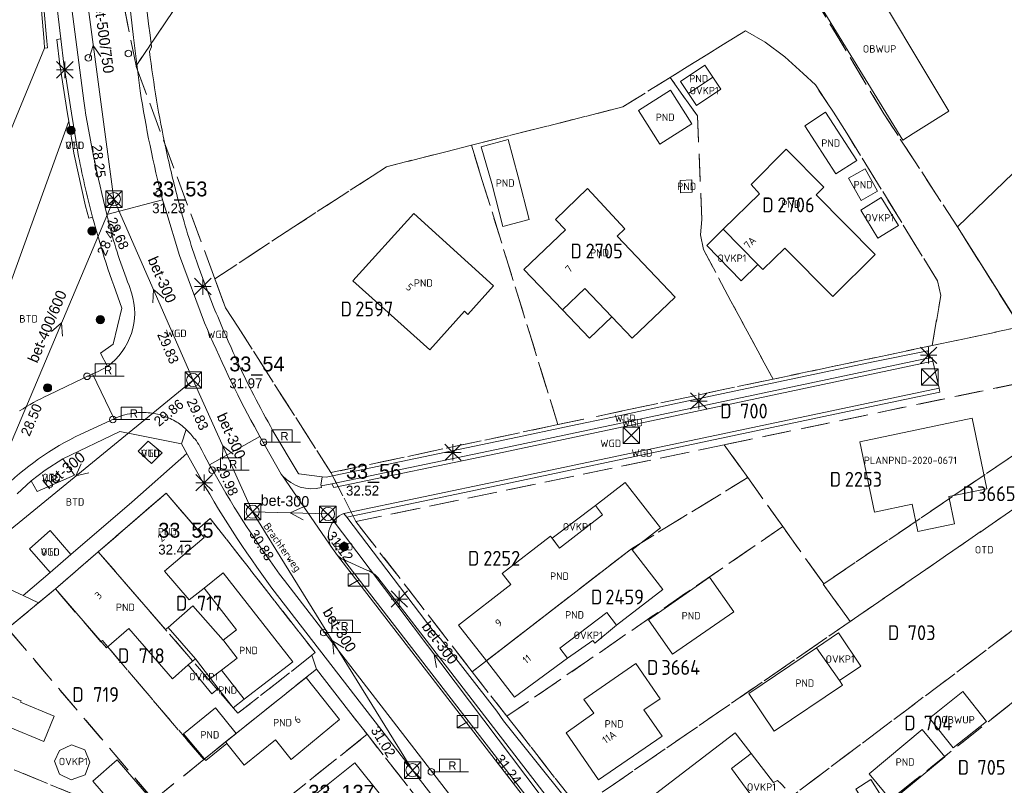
# Model space of a CAD drawing. Header units: metres. Extents: x 207644 to 210135, y 370459 to 373417.
# Tile 141 of 256: x 208324 to 208443, y 372173 to 372265. Entities that reach past the tile are written whole.
import ezdxf
from ezdxf.enums import TextEntityAlignment as Align

# ---------------------------------------------------------------- set-up
doc = ezdxf.new("R2010")
doc.units = ezdxf.units.M
doc.linetypes.add('HIDDEN2', pattern=[4.7625, 3.175, -1.5875])
for name, color, linetype in [('BTD', 7, 'Continuous'), ('combi_kolk', 7, 'Continuous'), ('CON_BxH300x300mm', 7, 'Continuous'), ('CON_BxH400x600mm', 7, 'Continuous'), ('CON_BxH500x750mm', 7, 'Continuous'), ('DMM_BxH300x300mm', 7, 'Continuous'), ('DMM_BxH400x600mm', 7, 'Continuous'), ('DMM_BxH500x750mm', 7, 'Continuous'), ('GB', 1, 'Continuous'), ('GB07', 1, 'Continuous'), ('GB11', 1, 'Continuous'), ('INV_BxH300x300mm', 7, 'Continuous'), ('INV_BxH400x600mm', 7, 'Continuous'), ('INV_BxH500x750mm', 7, 'Continuous'), ('KAD_Niet_vastgesteld_Perceel', 30, 'Continuous'), ('KAD_perceelnummer', 212, 'Continuous'), ('KAD_sectie', 212, 'Continuous'), ('KAD_Vastgesteld_Perceel', 212, 'Continuous'), ('NAR', 7, 'Continuous'), ('NLV_inspectieput', 7, 'Continuous'), ('NNR_inspectieput', 7, 'Continuous'), ('NOD_inspectieput', 7, 'Continuous'), ('OBWUP', 7, 'Continuous'), ('ORL', 7, 'Continuous'), ('OTD', 7, 'Continuous'), ('OVKP1', 7, 'Continuous'), ('PIJL', 7, 'Continuous'), ('PLANPND', 7, 'Continuous'), ('PND', 7, 'Continuous'), ('VGO', 7, 'Continuous'), ('WGD', 7, 'Continuous')]:
    doc.layers.add(name, color=color, linetype=linetype)
for name, color, linetype, lineweight in [('GBAGB', 1, 'Continuous', 25), ('GIMGMV', 7, 'Continuous', 25), ('GMV', 7, 'Continuous', 25), ('GP1', 7, 'Continuous', 30), ('GPLANPND', 6, 'Continuous', 25), ('Q21_lantaarnpaal', 1, 'Continuous', 0), ('Q23_kolk', 153, 'Continuous', 0), ('Q26_boom', 72, 'Continuous', 0), ('Q28_rioolput', 153, 'Continuous', 0), ('Q89_trottoirkolk_rechts', 153, 'Continuous', 0)]:
    doc.layers.add(name, color=color, linetype=linetype, lineweight=lineweight)
doc.styles.add('ISO', font='isocpeur.ttf', dxfattribs={"height": 1})
doc.styles.add('ISOCP', font='ISOCP.shx', dxfattribs={"height": 1.8})

# ---------------------------------------------------------------- blocks, each defined once
blk = doc.blocks.new('ACMAP_ANN_TEMPLATE_Vastgesteld_Perceelnummer')
at = {"layer": 'KAD_perceelnummer', "style": 'ISOCP'}
blk.add_attdef('Perceelnummer', text='', height=1.8, dxfattribs=at).set_placement((0, 0), align=Align.MIDDLE)
at = {"layer": 'KAD_sectie', "style": 'ISOCP'}
blk.add_attdef('sectie', text='', height=1.8, dxfattribs=at).set_placement((-2.7, 0), align=Align.MIDDLE_RIGHT)
blk = doc.blocks.new('Q21')
for p, q in [((-1, 1), (0, 0)), ((-1, 0), (0, 0)), ((-1, -1), (0, 0)), ((0, 1), (0, 0)), ((0, 0), (1, 1)), ((0, 0), (1, 0)), ((0, 0), (0, -1)), ((0, 0), (1, -1))]:
    blk.add_line(p, q)
blk = doc.blocks.new('Q28')
at = {"linetype": 'Continuous'}
for p, q in [((-1, -1), (1, 1)), ((-1, 1), (1, -1))]:
    blk.add_line(p, q, dxfattribs=at)
blk.add_lwpolyline([(1, 1), (1, -1), (-1, -1), (-1, 1)], close=True)
blk = doc.blocks.new('Q26')
blk.add_hatch(color=256).paths.add_polyline_path([(-0.45, -0.01, 1), (0.55, -0.01, 1)])
blk.add_circle((0.05, -0.01), 0.5)
blk = doc.blocks.new('Q89')
for p, q in [((1, 0), (0, 0)), ((3.5, 0), (4.5, 0))]:
    blk.add_line(p, q)
blk.add_lwpolyline([(1, 0), (3.5, 0), (3.5, 1.5), (1, 1.5), (1, 0)])
blk.add_text('R', height=1).set_placement((2.07, 0.25))
blk = doc.blocks.new('Q23')
blk.add_line((-1.25, -0.75), (0, 0))
blk.add_lwpolyline([(-1.25, -0.75), (1.25, -0.75), (1.25, 0.75), (-1.25, 0.75), (-1.25, -0.75)])

msp = doc.modelspace()

# ---------------------------------------------------------------- linework, layer by layer
at = {"layer": 'combi_kolk', "color": 253, "lineweight": 13}
for centre in [(208337.08, 372261.38), (208332.23, 372260.84), (208340.8, 372244.37), (208334.97, 372243.46), (208332.07, 372222.25), (208335.2, 372217), (208353.46, 372214.25), (208347.24, 372210.86), (208360.76, 372191.21), (208373.82, 372174.32)]:
    msp.add_circle(centre, 0.4, dxfattribs=at)
at = {"layer": 'CON_BxH300x300mm', "color": 253, "linetype": 'Continuous', "lineweight": 13}
for points in [[(208335.33, 372243.72), (208344.93, 372221.8)], [(208344.93, 372221.8), (208316.49, 372198.55)], [(208344.93, 372221.8), (208352.15, 372205.84)], [(208352.15, 372205.84), (208361.29, 372205.56)], [(208352.15, 372205.84), (208371.53, 372174.51)], [(208361.29, 372205.56), (208387, 372171.5)], [(208394, 372145.5), (208371.53, 372174.51)]]:
    msp.add_lwpolyline(points, dxfattribs=at)
at = {"layer": 'CON_BxH400x600mm', "color": 253, "linetype": 'Continuous', "lineweight": 13}
msp.add_lwpolyline([(208335.33, 372243.72), (208322.65, 372213.75)], dxfattribs=at)
at = {"layer": 'CON_BxH500x750mm', "color": 253, "linetype": 'Continuous', "lineweight": 13}
msp.add_lwpolyline([(208330.34, 372280.98), (208335.33, 372243.72)], dxfattribs=at)
at = {"layer": 'GB', "color": 253, "linetype": 'Continuous', "lineweight": 13}
for points in [[(208448.891, 372251.231), (208437.611, 372240.367)], [(208420.483, 372244.253), (208421.404, 372245.16)], [(208413.605, 372244.37), (208409.224, 372240.071)], [(208427.625, 372237), (208420.483, 372244.253)], [(208364.316, 372233.835), (208371.712, 372241.975)], [(208371.712, 372241.975), (208381.374, 372233.198)], [(208390.096, 372240.019), (208385.029, 372235.188)], [(208437.611, 372240.367), (208446.094, 372226.895)], [(208403.399, 372231.852), (208396.359, 372239.236)], [(208413.995, 372235.2), (208416.667, 372237.8)], [(208416.667, 372237.8), (208422.491, 372231.942)], [(208422.491, 372231.942), (208427.625, 372237)], [(208413.41, 372235.797), (208413.995, 372235.2)], [(208385.029, 372235.188), (208389.706, 372230.301)], [(208373.654, 372225.447), (208364.316, 372233.835)], [(208381.374, 372233.198), (208378.26, 372229.739)], [(208398.154, 372226.89), (208403.399, 372231.852)], [(208377.834, 372230.126), (208373.654, 372225.447)], [(208378.26, 372229.739), (208377.834, 372230.126)], [(208395.705, 372229.452), (208398.154, 372226.89)], [(208397.337, 372209.383), (208393.717, 372206.577)], [(208401.588, 372203.897), (208397.337, 372209.383)], [(208333.435, 372200.976), (208341.664, 372208.085)], [(208341.664, 372208.085), (208346.256, 372202.727)], [(208393.717, 372206.577), (208394.575, 372205.471)], [(208394.575, 372205.471), (208389.365, 372201.434)], [(208398.155, 372201.236), (208401.588, 372203.897)], [(208346.256, 372202.727), (208341.476, 372198.63)], [(208388.263, 372202.857), (208382.422, 372198.33)], [(208389.365, 372201.434), (208388.263, 372202.857)], [(208328.229, 372196.479), (208333.435, 372200.976)], [(208398.155, 372201.236), (208401.881, 372196.389)], [(208346.272, 372196.588), (208348.592, 372198.409)], [(208348.592, 372198.409), (208357.028, 372187.66)], [(208382.422, 372198.33), (208383.451, 372197.002)], [(208383.451, 372197.002), (208377.127, 372192.102)], [(208407.558, 372197.898), (208400.146, 372192.743)], [(208410.484, 372193.714), (208407.558, 372197.898)], [(208334.424, 372189.343), (208328.229, 372196.479)], [(208344.451, 372195.159), (208346.272, 372196.588)], [(208350.184, 372191.506), (208346.272, 372196.588)], [(208401.881, 372196.389), (208396.263, 372192.105)], [(208344.89, 372194.416), (208341.9, 372191.82)], [(208348.595, 372190.258), (208344.89, 372194.416)], [(208389.408, 372189.295), (208395.106, 372193.605)], [(208395.106, 372193.605), (208396.263, 372192.105)], [(208403.077, 372188.557), (208410.484, 372193.714)], [(208400.146, 372192.743), (208403.077, 372188.557)], [(208337.127, 372191.69), (208334.424, 372189.343)], [(208342.417, 372185.596), (208337.127, 372191.69)], [(208341.9, 372191.82), (208345.203, 372188.015)], [(208348.595, 372190.258), (208350.184, 372191.506)], [(208377.127, 372192.102), (208380.49, 372187.762)], [(208348.595, 372190.258), (208348.646, 372190.2)], [(208348.646, 372190.2), (208350.276, 372188.083)], [(208390.34, 372188.093), (208389.408, 372189.295)], [(208420.51, 372189.348), (208412.299, 372183.799)], [(208345.203, 372188.015), (208344.335, 372187.261)], [(208350.276, 372188.083), (208348.388, 372186.63)], [(208357.028, 372187.66), (208351.104, 372183.101)], [(208380.49, 372187.762), (208383.899, 372183.363)], [(208383.899, 372183.363), (208390.34, 372188.093)], [(208398.619, 372187.455), (208392.314, 372183.073)], [(208401.576, 372183.17), (208398.619, 372187.455)], [(208344.335, 372187.261), (208342.417, 372185.596)], [(208348.388, 372186.63), (208347.055, 372185.604)], [(208351.104, 372183.101), (208348.388, 372186.63)], [(208324.08, 372182.931), (208317.329, 372185.762)], [(208347.988, 372184.391), (208347.055, 372185.604)], [(208358.651, 372185.751), (208350.166, 372178.965)], [(208362.668, 372180.633), (208358.651, 372185.751)], [(208349.77, 372182.075), (208347.988, 372184.391)], [(208415.395, 372179.218), (208423.691, 372184.823)], [(208324.009, 372182.757), (208324.08, 372182.931)], [(208328.095, 372181.063), (208324.009, 372182.757)], [(208351.104, 372183.101), (208349.77, 372182.075)], [(208392.314, 372183.073), (208393.514, 372181.418)], [(208399.599, 372181.809), (208401.576, 372183.17)], [(208412.299, 372183.799), (208415.395, 372179.218)], [(208343.763, 372178.9), (208347.664, 372182.075)], [(208347.664, 372182.075), (208350.166, 372178.965)], [(208401.789, 372178.621), (208399.599, 372181.809)], [(208326.824, 372177.985), (208328.095, 372181.063)], [(208356.814, 372175.803), (208362.668, 372180.633)], [(208393.514, 372181.418), (208390.166, 372179.044)], [(208322.761, 372179.666), (208326.824, 372177.985)], [(208351.127, 372175.107), (208354.921, 372178.174)], [(208354.921, 372178.174), (208356.814, 372175.803)], [(208390.166, 372179.044), (208394.091, 372173.325)], [(208394.091, 372173.325), (208401.789, 372178.621)], [(208410.664, 372179.042), (208400.327, 372171.118)], [(208412.594, 372176.531), (208410.664, 372179.042)], [(208349.029, 372177.743), (208346.467, 372175.684)], [(208349.029, 372177.743), (208351.127, 372175.107)], [(208359.475, 372171.352), (208364.552, 372175.389)], [(208364.552, 372175.389), (208367.82, 372171.332)]]:
    msp.add_lwpolyline(points, dxfattribs=at)
at = {"layer": 'GB07', "color": 253, "linetype": 'Continuous', "lineweight": 13}
for points in [[(208341.586, 372191.548), (208333.435, 372200.976)], [(208398.073, 372201.343), (208380.49, 372187.762)], [(208398.155, 372201.236), (208398.073, 372201.343)], [(208341.9, 372191.82), (208341.586, 372191.548)], [(208348.88, 372177.93), (208350.166, 372178.965)], [(208349.029, 372177.743), (208348.88, 372177.93)]]:
    msp.add_lwpolyline(points, dxfattribs=at)
at = {"layer": 'GB11', "color": 253, "linetype": 'Continuous', "lineweight": 13}
for points in [[(208406.975, 372259.957), (208404.017, 372257.963)], [(208407.948, 372258.514), (208406.975, 372259.957)], [(208404.017, 372257.963), (208404.99, 372256.519)], [(208407.948, 372258.514), (208404.99, 372256.519)], [(208402.823, 372256.933), (208398.927, 372254.453)], [(208405.423, 372252.849), (208402.823, 372256.933)], [(208398.927, 372254.453), (208401.527, 372250.369)], [(208421.622, 372254.247), (208419.097, 372252.609)], [(208425.396, 372248.423), (208421.622, 372254.247)], [(208401.527, 372250.369), (208405.423, 372252.849)], [(208419.097, 372252.609), (208422.871, 372246.785)], [(208383.127, 372250.947), (208379.86, 372250.073)], [(208384.332, 372246.442), (208383.127, 372250.947)], [(208379.86, 372250.073), (208381.14, 372245.608)], [(208416.827, 372249.785), (208412.593, 372245.499)], [(208421.404, 372245.16), (208416.827, 372249.785)], [(208422.871, 372246.785), (208425.396, 372248.423)], [(208426.412, 372247.384), (208424.409, 372246.256)], [(208427.924, 372244.7), (208426.412, 372247.384)], [(208385.688, 372241.253), (208384.332, 372246.442)], [(208405.462, 372244.556), (208404.051, 372244.498), (208403.989, 372245.993), (208405.401, 372246.051), (208405.462, 372244.556)], [(208424.409, 372246.256), (208425.921, 372243.572)], [(208381.14, 372245.608), (208382.496, 372240.419)], [(208392.765, 372244.994), (208388.893, 372241.27)], [(208397.297, 372240.128), (208392.765, 372244.994)], [(208412.593, 372245.499), (208413.605, 372244.37)], [(208425.921, 372243.572), (208427.924, 372244.7)], [(208382.496, 372240.419), (208385.688, 372241.253)], [(208388.893, 372241.27), (208390.096, 372240.019)], [(208396.359, 372239.236), (208397.297, 372240.128)], [(208413.41, 372235.797), (208409.224, 372240.071)], [(208341.476, 372198.63), (208344.451, 372195.159)], [(208420.51, 372189.348), (208423.327, 372185.362)], [(208423.691, 372184.823), (208423.327, 372185.362)], [(208429.636, 372170.775), (208436.079, 372176.124), (208433.337, 372179.426), (208426.894, 372174.078), (208429.636, 372170.775)], [(208346.467, 372175.684), (208343.763, 372178.9)], [(208332.754, 372173.184), (208335.732, 372175.76)], [(208335.732, 372175.76), (208340.023, 372170.798)], [(208412.594, 372176.531), (208410.227, 372174.712), (208414.322, 372169.076)], [(208337.045, 372168.222), (208332.754, 372173.184)]]:
    msp.add_lwpolyline(points, dxfattribs=at)
at = {"layer": 'GBAGB', "color": 253, "linetype": 'Continuous', "lineweight": 13}
msp.add_lwpolyline([(208389.706, 372230.301), (208392.998, 372226.861), (208395.705, 372229.452)], dxfattribs=at)
at = {"layer": 'GIMGMV', "color": 253, "linetype": 'Continuous', "lineweight": 13}
for points in [[(208436.557, 372254.404), (208425.617, 372272.678)], [(208419.789, 372269.137), (208430.981, 372250.883)], [(208432.245, 372251.681), (208436.557, 372254.404)], [(208430.981, 372250.883), (208432.245, 372251.681)], [(208339.468, 372214.379), (208338.267, 372213.179), (208339.881, 372211.679), (208341.194, 372212.991), (208339.468, 372214.379)], [(208325.314, 372209.585), (208326.033, 372208.304), (208330.567, 372210.26), (208329.128, 372212.246)], [(208330.112, 372200.65), (208327.581, 372203.542), (208325.08, 372201.339), (208327.59, 372198.482)], [(208438.269, 372184.026), (208434.23, 372180.816)], [(208441.142, 372180.41), (208438.269, 372184.026)], [(208434.23, 372180.816), (208437.103, 372177.2)], [(208437.103, 372177.2), (208441.142, 372180.41)]]:
    msp.add_lwpolyline(points, dxfattribs=at)
at = {"layer": 'GMV', "color": 253, "linetype": 'Continuous', "lineweight": 13}
for points in [[(208337.869, 372284.619, 0.0240381), (208339.896, 372262.199)], [(208339.652, 372261.619, 0.0110433), (208340.501, 372255.738)], [(208341.223, 372243.66, -0.0250045), (208338.521, 372256.853)], [(208334.489, 372241.866, -0.0260354), (208331.666, 372255.651)], [(208340.501, 372255.738, 0.0120132), (208341.619, 372249.902)], [(208341.619, 372249.902, 0.0101458), (208343.148, 372243.484)], [(208332.75, 372241.534, -0.0175195), (208330.946, 372249.403)], [(208332.75, 372241.534, 0.0252468), (208336.294, 372230.516)], [(208337.166, 372233.273, -0.0340052), (208334.798, 372240.561)], [(208343.835, 372240.976, 0.0102787), (208345.02, 372237.157)], [(208334.539, 372223.457, 0.3230171), (208337.473, 372232.366)], [(208347.417, 372230.685, 0.0099322), (208350.154, 372224.35)], [(208352.361, 372216.158, -0.0259884), (208346.328, 372228.726)], [(208350.154, 372224.35, 0.0129076), (208352.289, 372219.955)], [(208323.895, 372218.056, -0.0281505), (208327.337, 372219.981)], [(208352.289, 372219.955, 0.0090649), (208354.608, 372215.654)], [(208335.351, 372217.101, -0.0451822), (208336.659, 372217.582)], [(208339.244, 372217.855, 0.0592359), (208337.251, 372217.717)], [(208341.069, 372217.539, 0.0613337), (208339.244, 372217.855)], [(208342.771, 372216.809, 0.0551616), (208341.069, 372217.539)], [(208344.072, 372215.822, 0.0682166), (208342.771, 372216.809)], [(208331.304, 372215.216, 0.1788602), (208315.075, 372198.805)], [(208345.169, 372214.612, 0.0273064), (208344.072, 372215.822)], [(208345.758, 372213.759, 0.0414879), (208345.169, 372214.612)], [(208354.492, 372196.576, -0.0329819), (208345.376, 372210.692)], [(208356.001, 372197.487, -0.0319878), (208347.427, 372210.632)], [(208355.767, 372210.192, 0.2730979), (208360.491, 372208.758)], [(208363.222, 372205.611, 0.4830125), (208361.814, 372201.371)], [(208366.09, 372198.731, -0.1220177), (208367.344, 372197.846)]]:
    msp.add_lwpolyline(points, format="xyb", dxfattribs=at)
for points in [[(208326.891, 372262.844), (208325.906, 372274.125)], [(208327.19, 372262.87), (208326.205, 372274.152)], [(208337.696, 372263.302), (208336.664, 372272.509)], [(208328.905, 372263.153), (208328.175, 372269.308)], [(208331.666, 372255.651), (208330.23, 372266.804)], [(208326.923, 372262.031), (208326.891, 372262.844)], [(208327.261, 372262.06), (208327.19, 372262.87)], [(208328.905, 372263.153), (208328.409, 372263.094)], [(208328.409, 372263.094), (208328.776, 372260.004)], [(208328.905, 372263.153), (208329.271, 372260.072)], [(208338.521, 372256.853), (208337.696, 372263.302)], [(208326.923, 372262.031), (208319.428, 372243.962)], [(208326.923, 372262.031), (208327.261, 372262.06)], [(208339.896, 372262.199), (208339.652, 372261.619)], [(208328.776, 372260.004), (208329.705, 372254.083)], [(208329.271, 372260.072), (208330.199, 372254.161)], [(208329.846, 372253.184), (208313.672, 372208.376)], [(208329.705, 372254.083), (208329.846, 372253.184)], [(208329.846, 372253.184), (208330.454, 372249.31)], [(208330.199, 372254.161), (208330.946, 372249.403)], [(208330.454, 372249.31), (208331.882, 372242.887)], [(208334.489, 372241.866), (208341.223, 372243.66)], [(208341.223, 372243.66), (208341.613, 372242.368)], [(208331.882, 372242.887), (208332.301, 372241.407)], [(208341.613, 372242.368), (208343.274, 372236.879)], [(208343.148, 372243.484), (208343.483, 372242.228)], [(208332.301, 372241.407), (208332.75, 372241.534)], [(208334.798, 372240.561), (208334.489, 372241.866)], [(208343.483, 372242.228), (208343.835, 372240.976)], [(208343.274, 372236.879), (208346.328, 372228.726)], [(208345.02, 372237.157), (208345.544, 372235.622)], [(208345.544, 372235.622), (208346.093, 372234.095)], [(208346.093, 372234.095), (208346.74, 372232.383)], [(208337.473, 372232.366), (208337.166, 372233.273)], [(208389.706, 372230.301), (208392.414, 372232.893)], [(208392.414, 372232.893), (208395.705, 372229.452)], [(208346.74, 372232.383), (208347.417, 372230.685)], [(208335.239, 372226.13), (208336.294, 372230.516)], [(208333.687, 372225.059), (208335.239, 372226.13)], [(208334.539, 372223.457), (208333.687, 372225.059)], [(208434.222, 372224.505), (208381.74, 372213.393)], [(208427.411, 372223.995), (208434.033, 372225.322)], [(208434.033, 372225.322), (208434.222, 372224.505)], [(208434.222, 372224.505), (208434.252, 372224.461)], [(208434.252, 372224.461), (208434.545, 372224.525)], [(208434.545, 372224.525), (208434.646, 372224.079)], [(208333.945, 372223.121), (208334.539, 372223.457)], [(208434.646, 372224.079), (208381.836, 372212.902)], [(208418.025, 372222.012), (208427.411, 372223.995)], [(208434.646, 372224.079), (208435.379, 372220.829)], [(208332.746, 372222.538), (208327.337, 372219.981)], [(208332.746, 372222.538), (208333.437, 372222.834)], [(208332.746, 372222.538), (208335.351, 372217.101)], [(208333.437, 372222.834), (208333.945, 372223.121)], [(208404.796, 372219.216), (208418.025, 372222.012)], [(208435.379, 372220.829), (208382.513, 372209.659)], [(208435.489, 372220.342), (208421.996, 372217.491)], [(208435.379, 372220.829), (208435.489, 372220.342)], [(208395.777, 372217.31), (208404.796, 372219.216)], [(208336.954, 372217.655), (208336.659, 372217.582)], [(208337.251, 372217.717), (208336.954, 372217.655)], [(208421.996, 372217.491), (208382.64, 372209.175)], [(208390.721, 372216.242), (208395.777, 372217.31)], [(208331.304, 372215.216), (208335.351, 372217.101)], [(208353.024, 372214.955), (208352.361, 372216.158)], [(208383.499, 372214.716), (208390.721, 372216.242)], [(208329.128, 372212.246), (208336.027, 372215.556)], [(208336.027, 372215.556), (208343.544, 372214.081)], [(208344.072, 372215.822), (208343.544, 372214.081)], [(208346.919, 372211.523), (208353.024, 372214.955)], [(208353.024, 372214.955), (208355.622, 372210.404)], [(208354.608, 372215.654), (208357.676, 372210.518)], [(208344.167, 372212.901), (208343.544, 372214.081)], [(208346.008, 372213.304), (208345.758, 372213.759)], [(208361.269, 372210.053), (208383.499, 372214.716)], [(208344.167, 372212.901), (208337.5, 372207)], [(208344.249, 372212.746), (208344.167, 372212.901)], [(208345.376, 372210.692), (208344.249, 372212.746)], [(208346.293, 372212.723), (208346.008, 372213.304)], [(208346.919, 372211.523), (208346.293, 372212.723)], [(208381.74, 372213.393), (208361.734, 372209.232)], [(208381.836, 372212.902), (208362.007, 372208.778)], [(208327.002, 372210.887), (208329.128, 372212.246)], [(208347.427, 372210.632), (208346.919, 372211.523)], [(208325.314, 372209.585), (208327.002, 372210.887)], [(208355.622, 372210.404), (208355.767, 372210.192)], [(208361.814, 372201.371), (208355.767, 372210.192)], [(208357.676, 372210.518), (208357.737, 372210.416)], [(208357.737, 372210.416), (208360.578, 372210.084)], [(208323.596, 372207.994), (208325.314, 372209.585)], [(208360.578, 372210.084), (208360.406, 372209.062)], [(208360.406, 372209.062), (208360.468, 372208.969)], [(208361.734, 372209.232), (208360.468, 372208.969)], [(208360.468, 372208.969), (208360.491, 372208.758)], [(208360.578, 372210.084), (208361.117, 372210.021)], [(208361.117, 372210.021), (208361.269, 372210.053)], [(208362.007, 372208.778), (208361.734, 372209.232)], [(208382.513, 372209.659), (208363.222, 372205.611)], [(208382.64, 372209.175), (208363.563, 372205.163)], [(208337.5, 372207), (208330.112, 372200.65)], [(208363.563, 372205.163), (208363.222, 372205.611)], [(208363.563, 372205.163), (208374.025, 372191.418)], [(208362.653, 372201.715), (208363.265, 372202.171)], [(208363.265, 372202.171), (208363.776, 372201.486)], [(208330.112, 372200.65), (208327.59, 372198.482)], [(208362.43, 372200.539), (208361.814, 372201.371)], [(208363.165, 372201.029), (208362.653, 372201.715)], [(208363.776, 372201.486), (208363.165, 372201.029)], [(208362.43, 372200.539), (208430.605, 372112.265)], [(208362.43, 372200.539), (208363.018, 372200.093)], [(208363.018, 372200.093), (208363.149, 372200.035)], [(208363.149, 372200.035), (208430.075, 372113.488)], [(208363.149, 372200.035), (208366.09, 372198.731)], [(208327.59, 372198.482), (208324.308, 372195.662)], [(208324.308, 372195.662), (208320.332, 372197.508)], [(208436.95, 372092.601), (208356.001, 372197.487)], [(208367.344, 372197.846), (208393.214, 372164.326)], [(208384.744, 372157.407), (208354.492, 372196.576)], [(208322.437, 372191.701), (208326.183, 372194.791)], [(208326.183, 372194.791), (208324.308, 372195.662)], [(208374.025, 372191.418), (208374.938, 372190.413)], [(208374.938, 372190.413), (208381.767, 372181.664)], [(208381.767, 372181.664), (208382.565, 372180.475)], [(208382.565, 372180.475), (208393.991, 372166.236)]]:
    msp.add_lwpolyline(points, dxfattribs=at)
at = {"layer": 'GP1', "color": 253, "linetype": 'Continuous', "lineweight": 13}
for points in [[(208408.921, 372257.07), (208407.948, 372258.514)], [(208405.963, 372255.075), (208408.921, 372257.07)], [(208404.99, 372256.519), (208405.963, 372255.075)], [(208428.356, 372243.916), (208425.882, 372242.385)], [(208430.445, 372240.541), (208428.356, 372243.916)], [(208425.882, 372242.385), (208427.971, 372239.01)], [(208409.224, 372240.071), (208407.209, 372238.097)], [(208427.971, 372239.01), (208430.445, 372240.541)], [(208407.209, 372238.097), (208411.395, 372233.824)], [(208411.395, 372233.824), (208413.41, 372235.797)], [(208393.717, 372206.577), (208388.453, 372202.611)], [(208388.453, 372202.611), (208389.365, 372201.434)], [(208393.64, 372189.916), (208396.263, 372192.105)], [(208423.183, 372191.154), (208420.51, 372189.348)], [(208425.913, 372187.115), (208423.183, 372191.154)], [(208390.34, 372188.093), (208393.394, 372190.217)], [(208393.394, 372190.217), (208393.64, 372189.916)], [(208347.055, 372185.604), (208345.203, 372188.015)], [(208344.335, 372187.261), (208347.192, 372183.744), (208347.988, 372184.391)], [(208423.327, 372185.362), (208425.913, 372187.115)], [(208328.133, 372175.609), (208328.723, 372176.912)], [(208328.723, 372176.912), (208330.2, 372177.592)], [(208330.2, 372177.592), (208331.786, 372176.986)], [(208331.786, 372176.986), (208332.422, 372175.468)], [(208328.75, 372174.022), (208328.133, 372175.609)], [(208415.29, 372173.022), (208412.594, 372176.531)], [(208332.422, 372175.468), (208331.834, 372173.952)], [(208330.162, 372173.354), (208328.75, 372174.022)], [(208331.834, 372173.952), (208330.162, 372173.354)], [(208415.778, 372173.267), (208415.29, 372173.022)], [(208416.226, 372172.866), (208415.778, 372173.267)], [(208427.129, 372173.361), (208425.308, 372172.196), (208426.553, 372170.25), (208428.374, 372171.415), (208427.129, 372173.361)], [(208416.706, 372172.319), (208416.226, 372172.866)]]:
    msp.add_lwpolyline(points, dxfattribs=at)
at = {"layer": 'GPLANPND', "color": 253, "linetype": 'Continuous', "lineweight": 13}
msp.add_lwpolyline([(208437.266, 372204.375), (208436.579, 372207.671), (208441.177, 372208.629), (208439.4, 372217.158), (208425.767, 372214.318), (208427.544, 372205.789), (208432.142, 372206.747), (208432.829, 372203.451), (208437.266, 372204.375)], dxfattribs=at)
at = {"layer": 'KAD_Niet_vastgesteld_Perceel', "color": 253, "linetype": 'HIDDEN2', "lineweight": 13}
for points in [[(208335.625, 372271.771), (208338.011, 372259.892), (208338.026, 372259.818), (208347.571, 372234.067), (208348.871, 372230.568), (208350.378, 372228.211), (208361.65, 372210.574), (208364.68, 372204.639), (208378.764, 372186.429), (208382.99, 372181.036), (208391.699, 372169.876)], [(208376.122, 372166.001), (208366.024, 372178.855), (208359.881, 372186.751), (208359.344, 372188.449), (208359.73, 372188.755), (208346.99, 372205.034), (208345.453, 372203.664), (208341.66, 372208.09), (208333.434, 372200.977), (208328.23, 372196.477), (208322.437, 372191.701), (208316.11, 372194.643), (208310.063, 372180.057), (208306.392, 372171.203)]]:
    msp.add_lwpolyline(points, dxfattribs=at)
at = {"layer": 'KAD_Vastgesteld_Perceel', "color": 253, "linetype": 'HIDDEN2', "lineweight": 13}
for points in [[(208338.425, 372275.511), (208370.699, 372318.522), (208388.747, 372342.867), (208392.261, 372340.152), (208393.007, 372339.75), (208383.42, 372327.087), (208382.942, 372327.843), (208380.278, 372317.151), (208376.076, 372300.443), (208368.071, 372304.311), (208338.011, 372259.892), (208335.625, 372271.771), (208338.425, 372275.511)], [(208440.55, 372304.097), (208440.588, 372304.149), (208441.656, 372305.613), (208445.449, 372302.857), (208460.812, 372289.139), (208486.371, 372266.085), (208482.887, 372262.704), (208465.78, 372246.034), (208450.785, 372231.441), (208446.094, 372226.895), (208445.246, 372228.238), (208437.611, 372240.367), (208428.675, 372254.084), (208417.596, 372272.594), (208440.55, 372304.097)], [(208402.784, 372258.473), (208411.899, 372264.144), (208414.307, 372262.751), (208416.695, 372260.971), (208418.915, 372258.969), (208420.381, 372257.568), (208422.569, 372254.25), (208424.203, 372251.701), (208435.193, 372233.809), (208435.615, 372232.028), (208434.535, 372225.975), (208415.255, 372221.906), (208410.147, 372231.373), (208406.8, 372237.631), (208406.45, 372239.391), (208406.611, 372241.271), (208406.082, 372253.806), (208402.784, 372258.473)], [(208402.784, 372258.473), (208406.082, 372253.806), (208406.611, 372241.271), (208406.45, 372239.391), (208406.8, 372237.631), (208410.147, 372231.373), (208415.255, 372221.906), (208396.983, 372218.05), (208389.172, 372216.397), (208379.995, 372245.978), (208378.67, 372250.253), (208397.039, 372254.899), (208402.784, 372258.473)], [(208350.378, 372228.211), (208348.871, 372230.568), (208347.571, 372234.067), (208357.138, 372240.36), (208366.656, 372246.528), (208368.38, 372247.65), (208378.67, 372250.253), (208379.995, 372245.978), (208389.172, 372216.397), (208361.65, 372210.574), (208350.378, 372228.211)], [(208364.68, 372204.639), (208361.65, 372210.574), (208389.172, 372216.397), (208396.983, 372218.05), (208415.255, 372221.906), (208434.535, 372225.975), (208445.246, 372228.238), (208446.094, 372226.895), (208450.785, 372231.441), (208456.527, 372223.798), (208455.152, 372223.509), (208450.06, 372222.442), (208409.322, 372213.957), (208364.68, 372204.639)], [(208400.479, 372158.541), (208391.699, 372169.876), (208424.62, 372192.533), (208460.125, 372216.968), (208455.152, 372223.509), (208456.527, 372223.798), (208466.088, 372211.127), (208480.468, 372192.103), (208481.351, 372189.136), (208475.915, 372196.265), (208470.379, 372203.521), (208466.717, 372208.32), (208400.479, 372158.541)], [(208455.152, 372223.509), (208460.125, 372216.968), (208424.62, 372192.533), (208421.328, 372197.046), (208421.404, 372197.097), (208452.796, 372218.365), (208450.06, 372222.442), (208455.152, 372223.509)], [(208421.404, 372197.097), (208416.422, 372204.045), (208412.178, 372209.968), (208409.322, 372213.957), (208450.06, 372222.442), (208452.796, 372218.365), (208421.404, 372197.097)], [(208364.68, 372204.639), (208409.322, 372213.957), (208412.178, 372209.968), (208398.071, 372201.341), (208378.764, 372186.429), (208364.68, 372204.639)], [(208378.764, 372186.429), (208398.071, 372201.341), (208412.178, 372209.968), (208416.422, 372204.045), (208382.99, 372181.036), (208378.764, 372186.429)], [(208345.453, 372203.664), (208346.99, 372205.034), (208359.73, 372188.755), (208359.344, 372188.449), (208350.36, 372181.399), (208333.434, 372200.977), (208341.66, 372208.09), (208345.453, 372203.664)], [(208407.088, 372153.368), (208405.365, 372152.15), (208400.479, 372158.541), (208466.717, 372208.32), (208470.379, 372203.521), (208422.73, 372165.529), (208414.626, 372159.242), (208407.088, 372153.368)], [(208382.99, 372181.036), (208416.422, 372204.045), (208421.404, 372197.097), (208421.328, 372197.046), (208424.62, 372192.533), (208391.699, 372169.876), (208382.99, 372181.036)], [(208407.088, 372153.368), (208414.626, 372159.242), (208422.73, 372165.529), (208470.379, 372203.521), (208475.915, 372196.265), (208428.271, 372158.267), (208412.716, 372146.176), (208408.904, 372151.102), (208407.088, 372153.368)], [(208333.434, 372200.977), (208350.36, 372181.399), (208359.344, 372188.449), (208359.881, 372186.751), (208348.877, 372177.934), (208346.221, 372175.788), (208333.926, 372190.217), (208333.761, 372190.076), (208328.23, 372196.477), (208333.434, 372200.977)], [(208322.437, 372191.701), (208328.23, 372196.477), (208333.761, 372190.076), (208333.926, 372190.217), (208346.221, 372175.788), (208340.143, 372170.881), (208322.437, 372191.701)], [(208316.11, 372194.643), (208322.437, 372191.701), (208340.143, 372170.881), (208336.872, 372168.244), (208336.08, 372169.226), (208310.063, 372180.057), (208316.11, 372194.643)], [(208366.024, 372178.855), (208355.354, 372170.303), (208336.043, 372154.798), (208325.532, 372159.106), (208328.619, 372161.592), (208336.872, 372168.244), (208340.143, 372170.881), (208346.221, 372175.788), (208348.877, 372177.934), (208359.881, 372186.751), (208366.024, 372178.855)], [(208306.159, 372170.636), (208306.392, 372171.203), (208310.063, 372180.057), (208336.08, 372169.226), (208336.872, 372168.244), (208328.619, 372161.592), (208306.159, 372170.636)], [(208366.024, 372178.855), (208376.122, 372166.001), (208340.672, 372136.618), (208340.328, 372137.03), (208334.949, 372143.485), (208329.744, 372149.752), (208336.043, 372154.798), (208355.354, 372170.303), (208366.024, 372178.855)]]:
    msp.add_lwpolyline(points, close=True, dxfattribs=at)
msp.add_lwpolyline([(208417.596, 372272.594), (208428.675, 372254.084), (208437.611, 372240.367), (208445.246, 372228.238), (208434.535, 372225.975), (208435.615, 372232.028), (208435.193, 372233.809), (208424.203, 372251.701), (208422.569, 372254.25), (208420.381, 372257.568), (208418.915, 372258.969), (208416.695, 372260.971), (208414.307, 372262.751), (208411.899, 372264.144), (208402.784, 372258.473), (208397.039, 372254.899), (208378.67, 372250.253), (208368.38, 372247.65), (208366.656, 372246.528), (208357.138, 372240.36), (208347.571, 372234.067), (208347.571, 372234.067), (208338.026, 372259.818), (208338.011, 372259.892), (208368.071, 372304.311)], dxfattribs=at)
at = {"layer": 'NOD_inspectieput', "color": 253, "lineweight": 13}
for centre in [(208335.33, 372243.72), (208344.93, 372221.8), (208352.15, 372205.84), (208361.29, 372205.56), (208371.53, 372174.51)]:
    msp.add_circle(centre, 0.8, dxfattribs=at)
at = {"layer": 'PIJL', "color": 253, "lineweight": 13}
for points in [[(208333.74, 372261.02), (208332.83, 372262.35), (208332.31, 372260.83)], [(208341.37, 372231.73), (208340.13, 372232.76), (208340.05, 372231.15)], [(208327.77, 372227.69), (208328.99, 372228.73), (208329.09, 372227.13)], [(208349.79, 372212.8), (208348.54, 372213.82), (208348.48, 372212.21)], [(208331.37, 372211.64), (208330.71, 372210.17), (208332.28, 372210.53)], [(208358.3, 372206.43), (208356.72, 372205.7), (208358.26, 372204.87)], [(208363.21, 372189.33), (208361.84, 372190.18), (208361.99, 372188.57)], [(208375.59, 372187.81), (208374.15, 372188.53), (208374.44, 372186.95)]]:
    msp.add_lwpolyline(points, dxfattribs=at)

# ---------------------------------------------------------------- block references
at = {"layer": 'KAD_Vastgesteld_Perceel', "color": 253, "linetype": 'HIDDEN2', "lineweight": 13}
ref = msp.add_blockref('ACMAP_ANN_TEMPLATE_Vastgesteld_Perceelnummer', (208418.035, 372243.025), dxfattribs=at)
ref.add_attrib('Perceelnummer', '2706', dxfattribs={"layer": 'KAD_perceelnummer', "lineweight": 13, "height": 1.8, "style": 'ISOCP'}).set_placement((208418.035, 372243.025), align=Align.MIDDLE)
ref.add_attrib('sectie', 'D', dxfattribs={"layer": 'KAD_sectie', "lineweight": 13, "height": 1.8, "style": 'ISOCP'}).set_placement((208415.335, 372243.025), align=Align.MIDDLE_RIGHT)
ref = msp.add_blockref('ACMAP_ANN_TEMPLATE_Vastgesteld_Perceelnummer', (208394.775, 372237.435), dxfattribs=at)
ref.add_attrib('Perceelnummer', '2705', dxfattribs={"layer": 'KAD_perceelnummer', "lineweight": 13, "height": 1.8, "style": 'ISOCP'}).set_placement((208394.775, 372237.435), align=Align.MIDDLE)
ref.add_attrib('sectie', 'D', dxfattribs={"layer": 'KAD_sectie', "lineweight": 13, "height": 1.8, "style": 'ISOCP'}).set_placement((208392.075, 372237.435), align=Align.MIDDLE_RIGHT)
ref = msp.add_blockref('ACMAP_ANN_TEMPLATE_Vastgesteld_Perceelnummer', (208366.897, 372230.414), dxfattribs=at)
ref.add_attrib('Perceelnummer', '2597', dxfattribs={"layer": 'KAD_perceelnummer', "lineweight": 13, "height": 1.8, "style": 'ISOCP'}).set_placement((208366.897, 372230.414), align=Align.MIDDLE)
ref.add_attrib('sectie', 'D', dxfattribs={"layer": 'KAD_sectie', "lineweight": 13, "height": 1.8, "style": 'ISOCP'}).set_placement((208364.197, 372230.414), align=Align.MIDDLE_RIGHT)
ref = msp.add_blockref('ACMAP_ANN_TEMPLATE_Vastgesteld_Perceelnummer', (208412.93, 372218.04), dxfattribs=at)
ref.add_attrib('Perceelnummer', '700', dxfattribs={"layer": 'KAD_perceelnummer', "lineweight": 13, "height": 1.8, "style": 'ISOCP'}).set_placement((208412.93, 372218.04), align=Align.MIDDLE)
ref.add_attrib('sectie', 'D', dxfattribs={"layer": 'KAD_sectie', "lineweight": 13, "height": 1.8, "style": 'ISOCP'}).set_placement((208410.23, 372218.04), align=Align.MIDDLE_RIGHT)
ref = msp.add_blockref('ACMAP_ANN_TEMPLATE_Vastgesteld_Perceelnummer', (208426.215, 372209.77), dxfattribs=at)
ref.add_attrib('Perceelnummer', '2253', dxfattribs={"layer": 'KAD_perceelnummer', "lineweight": 13, "height": 1.8, "style": 'ISOCP'}).set_placement((208426.215, 372209.77), align=Align.MIDDLE)
ref.add_attrib('sectie', 'D', dxfattribs={"layer": 'KAD_sectie', "lineweight": 13, "height": 1.8, "style": 'ISOCP'}).set_placement((208423.515, 372209.77), align=Align.MIDDLE_RIGHT)
ref = msp.add_blockref('ACMAP_ANN_TEMPLATE_Vastgesteld_Perceelnummer', (208442.326, 372208.021), dxfattribs=at)
ref.add_attrib('Perceelnummer', '3665', dxfattribs={"layer": 'KAD_perceelnummer', "lineweight": 13, "height": 1.8, "style": 'ISOCP'}).set_placement((208442.326, 372208.021), align=Align.MIDDLE)
ref.add_attrib('sectie', 'D', dxfattribs={"layer": 'KAD_sectie', "lineweight": 13, "height": 1.8, "style": 'ISOCP'}).set_placement((208439.626, 372208.021), align=Align.MIDDLE_RIGHT)
ref = msp.add_blockref('ACMAP_ANN_TEMPLATE_Vastgesteld_Perceelnummer', (208382.352, 372200.193), dxfattribs=at)
ref.add_attrib('Perceelnummer', '2252', dxfattribs={"layer": 'KAD_perceelnummer', "lineweight": 13, "height": 1.8, "style": 'ISOCP'}).set_placement((208382.352, 372200.193), align=Align.MIDDLE)
ref.add_attrib('sectie', 'D', dxfattribs={"layer": 'KAD_sectie', "lineweight": 13, "height": 1.8, "style": 'ISOCP'}).set_placement((208379.652, 372200.193), align=Align.MIDDLE_RIGHT)
ref = msp.add_blockref('ACMAP_ANN_TEMPLATE_Vastgesteld_Perceelnummer', (208346.932, 372194.745), dxfattribs=at)
ref.add_attrib('Perceelnummer', '717', dxfattribs={"layer": 'KAD_perceelnummer', "lineweight": 13, "height": 1.8, "style": 'ISOCP'}).set_placement((208346.932, 372194.745), align=Align.MIDDLE)
ref.add_attrib('sectie', 'D', dxfattribs={"layer": 'KAD_sectie', "lineweight": 13, "height": 1.8, "style": 'ISOCP'}).set_placement((208344.232, 372194.745), align=Align.MIDDLE_RIGHT)
ref = msp.add_blockref('ACMAP_ANN_TEMPLATE_Vastgesteld_Perceelnummer', (208397.26, 372195.502), dxfattribs=at)
ref.add_attrib('Perceelnummer', '2459', dxfattribs={"layer": 'KAD_perceelnummer', "lineweight": 13, "height": 1.8, "style": 'ISOCP'}).set_placement((208397.26, 372195.502), align=Align.MIDDLE)
ref.add_attrib('sectie', 'D', dxfattribs={"layer": 'KAD_sectie', "lineweight": 13, "height": 1.8, "style": 'ISOCP'}).set_placement((208394.56, 372195.502), align=Align.MIDDLE_RIGHT)
ref = msp.add_blockref('ACMAP_ANN_TEMPLATE_Vastgesteld_Perceelnummer', (208433.267, 372191.17), dxfattribs=at)
ref.add_attrib('Perceelnummer', '703', dxfattribs={"layer": 'KAD_perceelnummer', "lineweight": 13, "height": 1.8, "style": 'ISOCP'}).set_placement((208433.267, 372191.17), align=Align.MIDDLE)
ref.add_attrib('sectie', 'D', dxfattribs={"layer": 'KAD_sectie', "lineweight": 13, "height": 1.8, "style": 'ISOCP'}).set_placement((208430.567, 372191.17), align=Align.MIDDLE_RIGHT)
ref = msp.add_blockref('ACMAP_ANN_TEMPLATE_Vastgesteld_Perceelnummer', (208339.906, 372188.383), dxfattribs=at)
ref.add_attrib('Perceelnummer', '718', dxfattribs={"layer": 'KAD_perceelnummer', "lineweight": 13, "height": 1.8, "style": 'ISOCP'}).set_placement((208339.906, 372188.383), align=Align.MIDDLE)
ref.add_attrib('sectie', 'D', dxfattribs={"layer": 'KAD_sectie', "lineweight": 13, "height": 1.8, "style": 'ISOCP'}).set_placement((208337.206, 372188.383), align=Align.MIDDLE_RIGHT)
ref = msp.add_blockref('ACMAP_ANN_TEMPLATE_Vastgesteld_Perceelnummer', (208404.061, 372186.961), dxfattribs=at)
ref.add_attrib('Perceelnummer', '3664', dxfattribs={"layer": 'KAD_perceelnummer', "lineweight": 13, "height": 1.8, "style": 'ISOCP'}).set_placement((208404.061, 372186.961), align=Align.MIDDLE)
ref.add_attrib('sectie', 'D', dxfattribs={"layer": 'KAD_sectie', "lineweight": 13, "height": 1.8, "style": 'ISOCP'}).set_placement((208401.361, 372186.961), align=Align.MIDDLE_RIGHT)
ref = msp.add_blockref('ACMAP_ANN_TEMPLATE_Vastgesteld_Perceelnummer', (208334.378, 372183.679), dxfattribs=at)
ref.add_attrib('Perceelnummer', '719', dxfattribs={"layer": 'KAD_perceelnummer', "lineweight": 13, "height": 1.8, "style": 'ISOCP'}).set_placement((208334.378, 372183.679), align=Align.MIDDLE)
ref.add_attrib('sectie', 'D', dxfattribs={"layer": 'KAD_sectie', "lineweight": 13, "height": 1.8, "style": 'ISOCP'}).set_placement((208331.678, 372183.679), align=Align.MIDDLE_RIGHT)
ref = msp.add_blockref('ACMAP_ANN_TEMPLATE_Vastgesteld_Perceelnummer', (208435.26, 372180.235), dxfattribs=at)
ref.add_attrib('Perceelnummer', '704', dxfattribs={"layer": 'KAD_perceelnummer', "lineweight": 13, "height": 1.8, "style": 'ISOCP'}).set_placement((208435.26, 372180.235), align=Align.MIDDLE)
ref.add_attrib('sectie', 'D', dxfattribs={"layer": 'KAD_sectie', "lineweight": 13, "height": 1.8, "style": 'ISOCP'}).set_placement((208432.56, 372180.235), align=Align.MIDDLE_RIGHT)
ref = msp.add_blockref('ACMAP_ANN_TEMPLATE_Vastgesteld_Perceelnummer', (208441.74, 372174.849), dxfattribs=at)
ref.add_attrib('Perceelnummer', '705', dxfattribs={"layer": 'KAD_perceelnummer', "lineweight": 13, "height": 1.8, "style": 'ISOCP'}).set_placement((208441.74, 372174.849), align=Align.MIDDLE)
ref.add_attrib('sectie', 'D', dxfattribs={"layer": 'KAD_sectie', "lineweight": 13, "height": 1.8, "style": 'ISOCP'}).set_placement((208439.04, 372174.849), align=Align.MIDDLE_RIGHT)
at = {"layer": 'Q21_lantaarnpaal', "color": 253}
for p in [(208329.377, 372259.398), (208346.111, 372233.14), (208434.123, 372224.793), (208406.246, 372219.25), (208376.436, 372213.03), (208346.265, 372209.352), (208369.937, 372195.252)]:
    msp.add_blockref('Q21', p, dxfattribs=at)
at = {"layer": 'Q23_kolk', "color": 253}
for p in [(208364.976, 372197.553), (208378.201, 372180.381)]:
    msp.add_blockref('Q23', p, dxfattribs=at)
at = {"layer": 'Q26_boom', "color": 253}
for p in [(208330.072, 372252.081), (208332.634, 372239.867), (208333.627, 372229.126), (208327.231, 372220.864), (208363.191, 372201.607)]:
    msp.add_blockref('Q26', p, dxfattribs=at)
at = {"layer": 'Q28_rioolput', "color": 253}
for p in [(208335.333, 372243.716), (208344.949, 372221.804), (208434.27, 372222.162), (208398.062, 372215.092), (208352.146, 372205.842), (208361.277, 372205.523), (208371.557, 372174.501)]:
    msp.add_blockref('Q28', p, dxfattribs=at)
at = {"layer": 'Q89_trottoirkolk_rechts', "color": 253}
for p in [(208332.071, 372222.251), (208335.197, 372216.999), (208353.459, 372214.253), (208347.241, 372210.862), (208360.757, 372191.21), (208373.82, 372174.323)]:
    msp.add_blockref('Q89', p, dxfattribs=at)

# ---------------------------------------------------------------- texts
at = {"layer": 'BTD', "color": 253, "linetype": 'Continuous', "lineweight": 13, "style": 'ISO'}
for p in [(208324.983, 372229.216), (208330.617, 372207.022), (208363.215, 372201.6)]:
    msp.add_text('BTD', height=0.9, dxfattribs=at).set_placement(p, align=Align.MIDDLE_CENTER)
at = {"layer": 'DMM_BxH300x300mm', "color": 253, "lineweight": 13}
for rotation, p in [(293.65, (208339.39, 372236.41)), (294.34, (208347.76, 372217.45)), (39.27, (208327.4, 372208.48)), (358.25, (208353.1, 372206.59)), (301.74, (208360.59, 372193.69)), (307.05, (208372.58, 372191.91))]:
    msp.add_text('bet-300', height=1.3, rotation=rotation, dxfattribs=at).set_placement(p)
at = {"layer": 'DMM_BxH400x600mm', "color": 253, "lineweight": 13}
msp.add_text('bet-400/600', height=1.3, rotation=67.07, dxfattribs=at).set_placement((208326.03, 372223.77))
at = {"layer": 'DMM_BxH500x750mm', "color": 253, "lineweight": 13}
msp.add_text('bet-500/750', height=1.3, rotation=277.63, dxfattribs=at).set_placement((208332.84, 372268.1))
at = {"layer": 'INV_BxH300x300mm', "color": 253, "lineweight": 13}
for s, rotation, p in [('29.68', 293.65, (208334.48, 372241.17)), ('29.83', 293.65, (208340.55, 372227.31)), ('29.86', 39.27, (208340.8, 372216.1)), ('29.83', 294.34, (208344.11, 372219.24)), ('29.98', 294.34, (208347.71, 372211.29)), ('30.88', 301.74, (208351.67, 372203.19)), ('31.12', 307.05, (208361.06, 372202.88)), ('31.02', 301.74, (208366.42, 372179.35)), ('31.24', 307.05, (208381.47, 372175.84))]:
    msp.add_text(s, height=1.2, rotation=rotation, dxfattribs=at).set_placement(p)
at = {"layer": 'INV_BxH400x600mm', "color": 253, "lineweight": 13}
for s, p in [('28.42', (208334.34, 372236.76)), ('28.50', (208325.09, 372214.89))]:
    msp.add_text(s, height=1.2, rotation=67.07, dxfattribs=at).set_placement(p)
at = {"layer": 'INV_BxH500x750mm', "color": 253, "lineweight": 13}
msp.add_text('28.25', height=1.2, rotation=277.63, dxfattribs=at).set_placement((208332.64, 372250.22))
at = {"layer": 'NAR', "color": 253, "linetype": 'Continuous', "lineweight": 13, "style": 'ISO'}
for s, rotation, p in [('7A', 44.4, (208412.454, 372238.459)), ('7', 43.7, (208390.485, 372235.273)), ('5', 318.1, (208371.177, 372233.049)), ('2', 40.6, (208341.055, 372202.649)), ('3', 42.8, (208333.436, 372195.694)), ('9', 37.8, (208381.973, 372192.379)), ('11', 37.8, (208385.392, 372187.967)), ('6', 38.7, (208357.572, 372180.647)), ('11A', 34.5, (208395.384, 372178.51))]:
    msp.add_text(s, height=0.9, rotation=rotation, dxfattribs=at).set_placement(p, align=Align.MIDDLE_CENTER)
at = {"layer": 'NLV_inspectieput', "color": 253, "lineweight": 13}
for s, p in [('31.23', (208339.97, 372242.02)), ('31.97', (208349.32, 372220.81)), ('32.52', (208363.47, 372207.8)), ('32.42', (208340.71, 372200.65))]:
    msp.add_text(s, height=1.2, dxfattribs=at).set_placement(p)
at = {"layer": 'NNR_inspectieput', "color": 253, "lineweight": 13}
for s, p in [('33_53', (208339.97, 372244.06)), ('33_54', (208349.32, 372222.85)), ('33_56', (208363.47, 372209.84)), ('33_55', (208340.71, 372202.69)), ('33_137', (208358.91, 372170.93))]:
    msp.add_text(s, height=1.8, dxfattribs=at).set_placement(p)
at = {"layer": 'OBWUP', "color": 253, "linetype": 'Continuous', "lineweight": 13, "style": 'ISO'}
for p in [(208428.173, 372261.936), (208437.686, 372180.613)]:
    msp.add_text('OBWUP', height=0.9, dxfattribs=at).set_placement(p, align=Align.MIDDLE_CENTER)
at = {"layer": 'ORL', "color": 253, "linetype": 'Continuous', "lineweight": 13, "style": 'ISO'}
msp.add_text('Brachterweg', height=0.9, rotation=305.2, dxfattribs=at).set_placement((208355.761, 372201.536), align=Align.MIDDLE_CENTER)
at = {"layer": 'OTD', "color": 253, "linetype": 'Continuous', "lineweight": 13, "style": 'ISO'}
for p in [(208330.58, 372250.239), (208339.725, 372212.912), (208327.757, 372209.988), (208327.607, 372200.952), (208440.856, 372201.222)]:
    msp.add_text('OTD', height=0.9, dxfattribs=at).set_placement(p, align=Align.MIDDLE_CENTER)
at = {"layer": 'OVKP1', "color": 253, "linetype": 'Continuous', "lineweight": 13, "style": 'ISO'}
for p in [(208406.903, 372256.884), (208428.164, 372241.463), (208410.269, 372236.568), (208391.514, 372204.008), (208392.836, 372190.859), (208423.386, 372187.976), (208346.207, 372185.834), (208330.405, 372175.558), (208413.845, 372172.462)]:
    msp.add_text('OVKP1', height=0.9, dxfattribs=at).set_placement(p, align=Align.MIDDLE_CENTER)
at = {"layer": 'PLANPND', "color": 253, "linetype": 'Continuous', "lineweight": 13, "style": 'ISO'}
msp.add_text('PLANPND-2020-0671', height=0.9, dxfattribs=at).set_placement((208431.902, 372212.061), align=Align.MIDDLE_CENTER)
at = {"layer": 'PND', "color": 253, "linetype": 'Continuous', "lineweight": 13, "style": 'ISO'}
for p in [(208406.233, 372258.334), (208402.175, 372253.651), (208422.247, 372250.516), (208382.774, 372245.673), (208404.779, 372245.265), (208426.167, 372245.479), (208417.417, 372243.118), (208394.214, 372237.225), (208372.845, 372233.56), (208341.81, 372203.416), (208389.358, 372198.028), (208336.716, 372194.257), (208391.186, 372193.332), (208405.315, 372193.227), (208351.65, 372189.017), (208419.106, 372185.062), (208349.12, 372184.216), (208355.774, 372180.278), (208395.978, 372180.121), (208346.965, 372178.795), (208431.269, 372175.496)]:
    msp.add_text('PND', height=0.9, dxfattribs=at).set_placement(p, align=Align.MIDDLE_CENTER)
at = {"layer": 'VGO', "color": 253, "linetype": 'Continuous', "lineweight": 13, "style": 'ISO'}
for p in [(208330.58, 372250.239), (208339.762, 372212.912), (208327.719, 372209.913), (208327.607, 372200.952)]:
    msp.add_text('VGO', height=0.9, dxfattribs=at).set_placement(p, align=Align.MIDDLE_CENTER)
at = {"layer": 'WGD', "color": 253, "linetype": 'Continuous', "lineweight": 13, "style": 'ISO'}
for p in [(208342.885, 372227.452), (208347.901, 372227.33), (208397.314, 372217.163), (208398.19, 372216.62), (208395.573, 372214.114), (208399.356, 372212.963)]:
    msp.add_text('WGD', height=0.9, dxfattribs=at).set_placement(p, align=Align.MIDDLE_CENTER)

doc.saveas('drawing.dxf')
